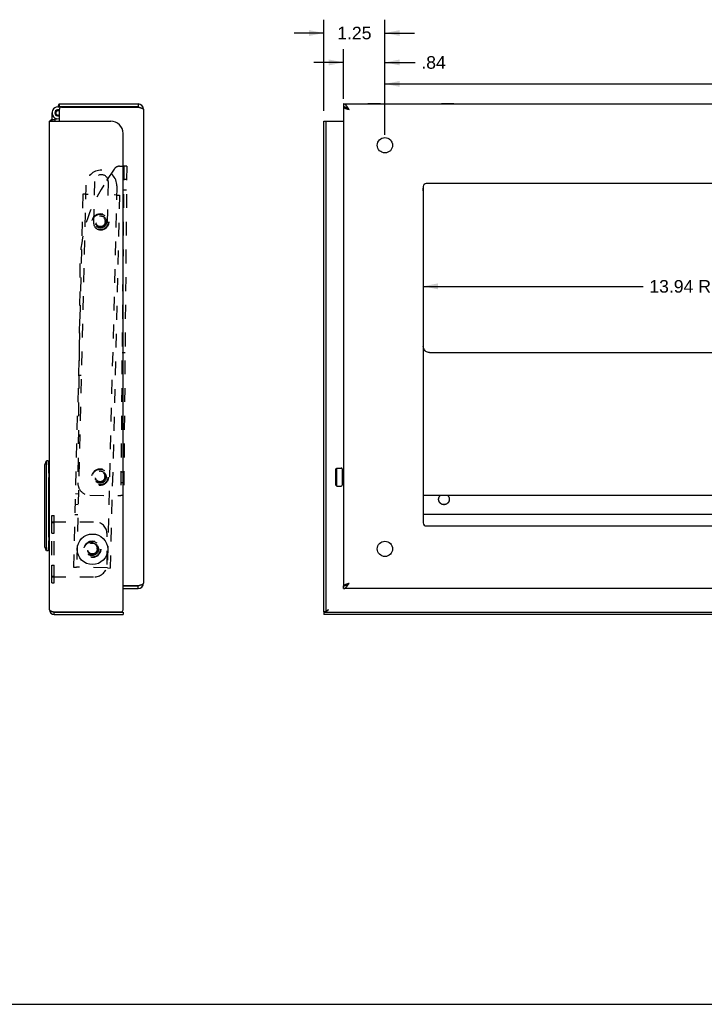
# Model space of a CAD drawing. Header units: inches. Extents: x 0 to 51.5, y 0 to 33.3.
# Tile 2 of 3: x 23.5 to 37.5, y 0 to 20.1. Entities that reach past the tile are written whole.
import ezdxf

# ---------------------------------------------------------------- set-up
doc = ezdxf.new("R2010")
doc.units = ezdxf.units.IN
doc.header["$LTSCALE"] = 2.833333
doc.header["$MEASUREMENT"] = 0
doc.linetypes.add('HIDDEN', pattern=[0.2, 0.1, -0.1])
doc.layers.get('0').update_dxf_attribs({"linetype": 'CONTINUOUS'})
for name, color, linetype in [('02___PRT_ALL_AXES', 7, 'CONTINUOUS'), ('DEFAULT_2', 8, 'HIDDEN'), ('DIMENSIONS', 7, 'CONTINUOUS')]:
    doc.layers.add(name, color=color, linetype=linetype)
doc.styles.get("Standard").update_dxf_attribs({"font": 'arial.ttf'})
doc.dimstyles.new('DIMSTYLE_1', dxfattribs={"dimtxt": 0.257576, "dimasz": 0.30303, "dimexe": 0.09, "dimexo": 0.07, "dimgap": 0.0425, "dimtad": 0, "dimtih": 1, "dimtoh": 1, "dimzin": 4, "dimdsep": 46, "dimtxsty": 'Standard', "dimblk": '_FILLED', "dimblk1": '_FILLED', "dimblk2": '_FILLED', "dimcen": 0.09, "dimazin": 1, "dimtfac": 1, "dimtdec": 3, "dimtofl": 0, "dimtmove": 0, "dimatfit": 3, "dimldrblk": '_FILLED', "dimfxl": 0, "dimtolj": 1, "dimtzin": 4, "dimarcsym": 0})

# ---------------------------------------------------------------- blocks, each defined once
blk = doc.blocks.new('_FILLED')
at = {"color": 0, "linetype": 'ByBlock'}
blk.add_solid([(0, 0), (-1, 0.2), (-1, -0.2)], dxfattribs=at)
blk = doc.blocks.new('*D3')
at = {"layer": 'DIMENSIONS', "color": 2, "linetype": 'Continuous'}
for p, q in [((31.006, 17.769), (31.006, 19.084)), ((46.506, 17.769), (46.506, 19.084)), ((31.006, 18.811), (38.177, 18.811)), ((46.506, 18.811), (39.334, 18.811))]:
    blk.add_line(p, q, dxfattribs=at)
at = {"layer": 'DIMENSIONS', "color": 2, "linetype": 'Continuous', "xscale": 0.303030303, "yscale": 0.303030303, "zscale": 0.303030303, "rotation": 180}
blk.add_blockref('_FILLED', (31.006, 18.811), dxfattribs=at)
at = {"layer": 'DIMENSIONS', "color": 2, "linetype": 'Continuous', "xscale": 0.303030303, "yscale": 0.303030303, "zscale": 0.303030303}
blk.add_blockref('_FILLED', (46.506, 18.811), dxfattribs=at)
at = {"layer": 'DIMENSIONS', "color": 2, "linetype": 'Continuous', "insert": (38.756, 18.94), "char_height": 0.2576, "width": 0.90008, "attachment_point": 2, "line_spacing_factor": 0.9}
blk.add_mtext('15.50', dxfattribs=at)
blk = doc.blocks.new('*D6')
at = {"layer": 'DIMENSIONS', "color": 2, "linetype": 'Continuous'}
for p, q in [((30.162, 18.508), (30.162, 19.523)), ((31.006, 17.769), (31.006, 19.523)), ((30.162, 19.25), (29.556, 19.25)), ((31.006, 19.25), (31.621, 19.25))]:
    blk.add_line(p, q, dxfattribs=at)
at = {"layer": 'DIMENSIONS', "color": 2, "linetype": 'Continuous', "xscale": 0.303030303, "yscale": 0.303030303, "zscale": 0.303030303}
blk.add_blockref('_FILLED', (30.162, 19.25), dxfattribs=at)
at = {"layer": 'DIMENSIONS', "color": 2, "linetype": 'Continuous', "xscale": 0.303030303, "yscale": 0.303030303, "zscale": 0.303030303, "rotation": 180}
blk.add_blockref('_FILLED', (31.006, 19.25), dxfattribs=at)
at = {"layer": 'DIMENSIONS', "color": 2, "linetype": 'Continuous', "insert": (31.749, 19.379), "char_height": 0.2576, "width": 0.49983, "attachment_point": 1, "line_spacing_factor": 0.9}
blk.add_mtext('.84', dxfattribs=at)
blk = doc.blocks.new('*D7')
at = {"layer": 'DIMENSIONS', "color": 2, "linetype": 'Continuous'}
for p, q in [((29.756, 18.263), (29.756, 20.124)), ((31.006, 17.769), (31.006, 20.124)), ((29.756, 19.851), (29.149, 19.851)), ((31.006, 19.851), (31.612, 19.851))]:
    blk.add_line(p, q, dxfattribs=at)
at = {"layer": 'DIMENSIONS', "color": 2, "linetype": 'Continuous', "xscale": 0.303030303, "yscale": 0.303030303, "zscale": 0.303030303}
blk.add_blockref('_FILLED', (29.756, 19.851), dxfattribs=at)
at = {"layer": 'DIMENSIONS', "color": 2, "linetype": 'Continuous', "xscale": 0.303030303, "yscale": 0.303030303, "zscale": 0.303030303, "rotation": 180}
blk.add_blockref('_FILLED', (31.006, 19.851), dxfattribs=at)
at = {"layer": 'DIMENSIONS', "color": 2, "linetype": 'Continuous', "insert": (30.381, 19.98), "char_height": 0.2576, "width": 0.69995, "attachment_point": 2, "line_spacing_factor": 0.9}
blk.add_mtext('1.25', dxfattribs=at)
blk = doc.blocks.new('*D11')
at = {"layer": 'DIMENSIONS', "color": 2, "linetype": 'Continuous'}
for p, q in [((31.787, 14.674), (36.28, 14.674)), ((45.724, 14.674), (40.291, 14.674))]:
    blk.add_line(p, q, dxfattribs=at)
at = {"layer": 'DIMENSIONS', "color": 2, "linetype": 'Continuous', "xscale": 0.303030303, "yscale": 0.303030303, "zscale": 0.303030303, "rotation": 180}
blk.add_blockref('_FILLED', (31.787, 14.674), dxfattribs=at)
at = {"layer": 'DIMENSIONS', "color": 2, "linetype": 'Continuous', "xscale": 0.303030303, "yscale": 0.303030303, "zscale": 0.303030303}
blk.add_blockref('_FILLED', (45.724, 14.674), dxfattribs=at)
at = {"layer": 'DIMENSIONS', "color": 2, "linetype": 'Continuous', "insert": (38.286, 14.803), "char_height": 0.25758, "width": 3.75352, "attachment_point": 2, "line_spacing_factor": 0.9}
blk.add_mtext('13.94 REAR OPENING', dxfattribs=at)

msp = doc.modelspace()

# ---------------------------------------------------------------- linework, layer by layer
at = {"color": 3, "linetype": 'Continuous'}
for p, q in [((24.326, 18.341), (24.356, 18.341)), ((24.356, 18.401), (25.963, 18.401)), ((24.396, 18.336), (25.98, 18.336)), ((25.98, 18.336), (25.987, 18.334)), ((25.987, 18.334), (25.992, 18.332)), ((25.992, 18.332), (25.996, 18.331)), ((25.996, 18.331), (26.001, 18.33)), ((26.001, 18.33), (26.006, 18.328)), ((26.006, 18.328), (26.01, 18.327)), ((26.01, 18.327), (26.014, 18.325)), ((30.162, 18.401), (47.349, 18.401)), ((30.162, 18.336), (30.162, 8.56)), ((30.163, 18.336), (30.162, 18.336)), ((30.257, 18.315), (30.254, 18.32)), ((30.261, 18.31), (30.257, 18.315)), ((24.203, 18.219), (24.203, 18.051)), ((24.309, 18.276), (24.309, 18.279)), ((24.309, 18.158), (24.309, 18.161)), ((24.356, 18.051), (24.356, 18.296)), ((26.075, 18.289), (26.075, 8.607)), ((30.229, 18.303), (30.234, 18.301)), ((30.234, 18.301), (30.238, 18.3)), ((30.238, 18.3), (30.243, 18.298)), ((30.243, 18.298), (30.25, 18.296)), ((30.25, 18.296), (30.257, 18.294)), ((30.257, 18.294), (30.274, 18.289)), ((30.264, 18.305), (30.261, 18.31)), ((30.269, 18.297), (30.264, 18.305)), ((30.274, 18.289), (30.269, 18.297)), ((24.155, 8.063), (24.155, 18.051)), ((24.155, 18.051), (25.405, 18.051)), ((24.168, 18.059), (24.164, 18.057)), ((24.263, 18.099), (24.301, 18.099)), ((24.35, 18.099), (24.356, 18.099)), ((29.756, 8.021), (29.756, 18.051)), ((25.655, 8.061), (25.655, 17.801)), ((31.787, 16.714), (31.787, 9.839)), ((45.662, 16.776), (31.849, 16.776)), ((32.321, 10.326), (32.321, 10.32)), ((45.724, 10.008), (31.787, 10.008)), ((31.849, 9.776), (45.662, 9.776)), ((25.655, 8.56), (25.98, 8.56)), ((25.655, 8.495), (25.963, 8.495)), ((25.98, 8.56), (25.985, 8.561)), ((25.985, 8.561), (25.994, 8.564)), ((25.994, 8.564), (25.999, 8.565)), ((25.999, 8.565), (26.003, 8.567)), ((26.003, 8.567), (26.008, 8.568)), ((26.008, 8.568), (26.012, 8.57)), ((26.012, 8.57), (26.016, 8.571)), ((26.016, 8.571), (26.021, 8.573)), ((30.163, 8.56), (30.162, 8.56)), ((47.349, 8.495), (30.162, 8.495)), ((30.216, 8.589), (30.221, 8.59)), ((30.221, 8.59), (30.225, 8.592)), ((30.225, 8.592), (30.229, 8.593)), ((30.229, 8.593), (30.234, 8.595)), ((30.234, 8.595), (30.238, 8.596)), ((30.238, 8.596), (30.243, 8.598)), ((30.243, 8.598), (30.248, 8.599)), ((30.248, 8.599), (30.252, 8.6)), ((30.252, 8.6), (30.259, 8.603)), ((30.259, 8.584), (30.262, 8.589)), ((30.262, 8.589), (30.266, 8.594)), ((30.266, 8.594), (30.274, 8.607)), ((24.208, 8.03), (24.212, 8.028)), ((24.212, 8.028), (24.216, 8.027)), ((24.216, 8.027), (24.22, 8.026)), ((24.22, 8.026), (24.228, 8.023)), ((24.228, 8.023), (24.234, 8.021)), ((24.234, 8.021), (25.615, 8.021)), ((24.25, 7.968), (25.655, 7.968)), ((47.756, 7.968), (29.756, 7.968))]:
    msp.add_line(p, q, dxfattribs=at)
at = {"color": 7, "linetype": 'Continuous'}
for p, q in [((24.337, 18.364), (24.356, 18.347)), ((24.356, 18.341), (24.356, 18.401)), ((24.356, 18.373), (24.356, 18.373)), ((24.356, 18.373), (24.356, 18.373)), ((24.356, 18.373), (24.356, 18.373)), ((24.356, 18.373), (24.356, 18.372)), ((24.356, 18.373), (24.356, 18.373)), ((24.356, 18.373), (24.356, 18.373)), ((24.356, 18.373), (24.356, 18.373)), ((24.356, 18.372), (24.356, 18.372)), ((24.356, 18.372), (24.356, 18.372)), ((24.356, 18.372), (24.356, 18.372)), ((24.356, 18.371), (24.356, 18.371)), ((25.963, 18.341), (24.356, 18.341)), ((24.635, 18.405), (24.635, 18.401)), ((24.635, 18.405), (24.891, 18.405)), ((24.891, 18.405), (24.891, 18.401)), ((25.076, 18.341), (25.076, 18.336)), ((25.963, 18.401), (25.963, 18.341)), ((30.162, 18.401), (30.162, 18.341)), ((30.163, 18.336), (30.193, 18.336)), ((30.659, 18.405), (30.659, 18.401)), ((30.915, 18.405), (30.659, 18.405)), ((30.915, 18.405), (30.915, 18.401)), ((32.159, 18.405), (32.159, 18.401)), ((32.415, 18.405), (32.159, 18.405)), ((32.415, 18.405), (32.415, 18.401)), ((24.263, 18.113), (24.263, 18.051)), ((24.326, 18.281), (24.356, 18.281)), ((30.249, 18.307), (30.246, 18.309)), ((30.252, 18.304), (30.249, 18.307)), ((30.256, 18.302), (30.252, 18.304)), ((30.259, 18.3), (30.256, 18.302)), ((30.258, 18.299), (30.261, 18.297)), ((30.264, 18.296), (30.259, 18.3)), ((30.261, 18.297), (30.264, 18.295)), ((30.274, 18.289), (30.264, 18.296)), ((30.264, 18.295), (30.267, 18.294)), ((30.267, 18.294), (30.274, 18.289)), ((24.178, 18.065), (24.195, 18.051)), ((24.203, 18.084), (24.263, 18.084)), ((29.756, 18.051), (30.162, 18.051)), ((29.804, 8.021), (29.804, 18.051)), ((24.151, 17.653), (24.151, 17.909)), ((24.151, 17.909), (24.155, 17.909)), ((24.151, 17.653), (24.155, 17.653)), ((31.79, 16.627), (31.787, 16.682)), ((31.79, 16.627), (31.79, 13.446)), ((31.915, 13.321), (45.596, 13.321)), ((24.06, 11.028), (24.09, 11.11)), ((24.128, 11.11), (24.09, 11.11)), ((24.09, 9.298), (24.09, 11.079)), ((24.128, 11.11), (24.138, 10.769)), ((24.06, 9.349), (24.06, 11.028)), ((30.002, 10.941), (30.022, 10.961)), ((30.002, 10.61), (30.002, 10.941)), ((30.022, 10.59), (30.022, 10.961)), ((30.134, 10.941), (30.134, 10.61)), ((24.138, 10.769), (24.155, 10.769)), ((24.138, 9.548), (24.138, 10.769)), ((30.002, 10.61), (30.022, 10.59)), ((45.724, 10.396), (31.787, 10.396)), ((24.151, 9.866), (24.155, 9.866)), ((24.151, 9.61), (24.151, 9.866)), ((24.138, 9.548), (24.128, 9.267)), ((24.155, 9.548), (24.138, 9.548)), ((24.151, 9.61), (24.155, 9.61)), ((24.09, 9.267), (24.06, 9.349)), ((24.128, 9.267), (24.09, 9.267)), ((24.151, 8.991), (24.155, 8.991)), ((24.151, 8.735), (24.151, 8.991)), ((24.151, 8.735), (24.155, 8.735)), ((25.655, 8.555), (25.963, 8.555)), ((25.963, 8.495), (25.963, 8.555)), ((30.162, 8.495), (30.162, 8.555)), ((30.163, 8.56), (30.193, 8.56)), ((30.249, 8.589), (30.252, 8.591)), ((30.252, 8.591), (30.256, 8.594)), ((30.256, 8.595), (30.258, 8.597)), ((30.256, 8.594), (30.259, 8.596)), ((30.258, 8.597), (30.261, 8.599)), ((30.259, 8.596), (30.264, 8.6)), ((30.261, 8.599), (30.264, 8.6)), ((30.264, 8.6), (30.271, 8.604)), ((30.264, 8.6), (30.267, 8.602)), ((30.267, 8.602), (30.271, 8.605)), ((30.271, 8.604), (30.274, 8.607)), ((30.271, 8.605), (30.274, 8.607)), ((29.834, 8.05), (29.831, 8.048)), ((29.837, 8.053), (29.834, 8.05)), ((29.841, 8.057), (29.839, 8.055)), ((29.845, 8.06), (29.841, 8.057)), ((29.845, 8.058), (29.842, 8.056)), ((29.851, 8.063), (29.845, 8.058)), ((29.851, 8.063), (29.845, 8.06)), ((24.25, 8.016), (25.655, 8.016)), ((24.25, 7.968), (24.25, 8.016)), ((25.655, 8.016), (25.655, 7.968)), ((29.804, 8.021), (29.756, 8.021)), ((29.756, 8.016), (29.756, 7.968)), ((29.756, 8.016), (47.756, 8.016)), ((0, 0), (51.515, 0))]:
    msp.add_line(p, q, dxfattribs=at)
at = {"color": 3, "linetype": 'Continuous'}
for points in [[(24.337, 18.364), (24.338, 18.364), (24.338, 18.365), (24.339, 18.365), (24.339, 18.366), (24.339, 18.366), (24.34, 18.367), (24.34, 18.368), (24.341, 18.368), (24.341, 18.369), (24.341, 18.37), (24.342, 18.371), (24.342, 18.372), (24.343, 18.373), (24.343, 18.375), (24.344, 18.376), (24.344, 18.377), (24.344, 18.378), (24.345, 18.38), (24.345, 18.381), (24.347, 18.385)], [(24.347, 18.385), (24.347, 18.387), (24.347, 18.388), (24.348, 18.389), (24.348, 18.39), (24.348, 18.391), (24.349, 18.392), (24.349, 18.393), (24.349, 18.394), (24.35, 18.394), (24.35, 18.395), (24.35, 18.396), (24.351, 18.396), (24.351, 18.397), (24.351, 18.397), (24.351, 18.398), (24.352, 18.398), (24.352, 18.398), (24.352, 18.399), (24.352, 18.399), (24.353, 18.399), (24.353, 18.4), (24.353, 18.4), (24.353, 18.4), (24.354, 18.4), (24.354, 18.4), (24.354, 18.4), (24.354, 18.401), (24.355, 18.401), (24.355, 18.401), (24.355, 18.401), (24.356, 18.401), (24.356, 18.401), (24.356, 18.401), (24.356, 18.401)], [(26.014, 18.325), (26.019, 18.324), (26.021, 18.323), (26.023, 18.323), (26.025, 18.322), (26.027, 18.321), (26.029, 18.32), (26.031, 18.32), (26.033, 18.319), (26.034, 18.318), (26.036, 18.318), (26.038, 18.317), (26.04, 18.316), (26.042, 18.315), (26.043, 18.315), (26.045, 18.314), (26.047, 18.313), (26.048, 18.313), (26.05, 18.312), (26.051, 18.311), (26.053, 18.31), (26.054, 18.31), (26.056, 18.309), (26.057, 18.308), (26.058, 18.308), (26.059, 18.307), (26.061, 18.306), (26.062, 18.305), (26.063, 18.305), (26.064, 18.304), (26.065, 18.303), (26.066, 18.303), (26.067, 18.302), (26.068, 18.301), (26.069, 18.3), (26.069, 18.3), (26.07, 18.299), (26.071, 18.298), (26.072, 18.298), (26.072, 18.297), (26.073, 18.296), (26.073, 18.295), (26.074, 18.295), (26.074, 18.294), (26.074, 18.293), (26.075, 18.293), (26.075, 18.292), (26.075, 18.291), (26.075, 18.29), (26.075, 18.29), (26.075, 18.289)], [(30.254, 18.32), (30.252, 18.322), (30.251, 18.325), (30.249, 18.327), (30.247, 18.329), (30.246, 18.332), (30.244, 18.334), (30.243, 18.337), (30.241, 18.339), (30.239, 18.341), (30.238, 18.344), (30.236, 18.346), (30.234, 18.348), (30.233, 18.35), (30.231, 18.352), (30.229, 18.354), (30.228, 18.357), (30.226, 18.359), (30.224, 18.361), (30.223, 18.363), (30.221, 18.364), (30.219, 18.366), (30.218, 18.368), (30.216, 18.37), (30.215, 18.372), (30.213, 18.374), (30.211, 18.375), (30.21, 18.377), (30.208, 18.378), (30.206, 18.38), (30.205, 18.381), (30.203, 18.383), (30.201, 18.384), (30.2, 18.386), (30.198, 18.387), (30.196, 18.388), (30.195, 18.389), (30.193, 18.39), (30.191, 18.391), (30.19, 18.393), (30.188, 18.393), (30.187, 18.394), (30.185, 18.395), (30.183, 18.396), (30.182, 18.397), (30.18, 18.397), (30.178, 18.398), (30.177, 18.399), (30.175, 18.399), (30.173, 18.4), (30.172, 18.4), (30.17, 18.4), (30.168, 18.401), (30.167, 18.401), (30.165, 18.401), (30.163, 18.401), (30.162, 18.401)], [(30.163, 18.336), (30.163, 18.335), (30.164, 18.335), (30.164, 18.334), (30.165, 18.333), (30.166, 18.332), (30.166, 18.332), (30.167, 18.331), (30.168, 18.33), (30.168, 18.33), (30.169, 18.329), (30.17, 18.328), (30.171, 18.327), (30.172, 18.327), (30.173, 18.326), (30.174, 18.325), (30.175, 18.325), (30.176, 18.324), (30.178, 18.323), (30.179, 18.323), (30.18, 18.322), (30.182, 18.321), (30.183, 18.32), (30.184, 18.32), (30.186, 18.319), (30.187, 18.318), (30.189, 18.318), (30.19, 18.317), (30.192, 18.316), (30.194, 18.315), (30.195, 18.315), (30.197, 18.314), (30.199, 18.313), (30.201, 18.313), (30.203, 18.312), (30.205, 18.311), (30.206, 18.31), (30.208, 18.31), (30.21, 18.309), (30.212, 18.308), (30.214, 18.308), (30.216, 18.307), (30.219, 18.306), (30.223, 18.305)], [(30.223, 18.305), (30.225, 18.304), (30.229, 18.303)], [(24.164, 18.057), (24.163, 18.057), (24.162, 18.057), (24.161, 18.056), (24.161, 18.056), (24.16, 18.056), (24.16, 18.055), (24.159, 18.055), (24.159, 18.055), (24.158, 18.055), (24.158, 18.054), (24.157, 18.054), (24.157, 18.054), (24.157, 18.054), (24.157, 18.053), (24.156, 18.053), (24.156, 18.053), (24.156, 18.053), (24.156, 18.052), (24.156, 18.052), (24.156, 18.052), (24.155, 18.052), (24.155, 18.051), (24.155, 18.051), (24.155, 18.051), (24.155, 18.051), (24.155, 18.051)], [(24.178, 18.065), (24.177, 18.065), (24.177, 18.064), (24.177, 18.064), (24.176, 18.064), (24.176, 18.063), (24.175, 18.063), (24.175, 18.063), (24.174, 18.062), (24.174, 18.062), (24.173, 18.061), (24.172, 18.061), (24.171, 18.061), (24.171, 18.06), (24.17, 18.06), (24.169, 18.059), (24.168, 18.059)], [(32.103, 10.32), (32.103, 10.326), (32.103, 10.332), (32.104, 10.338), (32.105, 10.344), (32.107, 10.349), (32.109, 10.355), (32.111, 10.361), (32.113, 10.366), (32.116, 10.371), (32.118, 10.376), (32.122, 10.381), (32.125, 10.386), (32.129, 10.391), (32.133, 10.395), (32.134, 10.396)], [(32.321, 10.32), (32.321, 10.314), (32.32, 10.308), (32.319, 10.303), (32.318, 10.297), (32.317, 10.291), (32.315, 10.285), (32.313, 10.28), (32.311, 10.274), (32.308, 10.269), (32.305, 10.264), (32.302, 10.259), (32.299, 10.254), (32.295, 10.25), (32.291, 10.245), (32.287, 10.241), (32.282, 10.237), (32.278, 10.233), (32.273, 10.23), (32.268, 10.227), (32.263, 10.224), (32.258, 10.221), (32.252, 10.219), (32.247, 10.217), (32.241, 10.215), (32.235, 10.214), (32.229, 10.213), (32.224, 10.212), (32.218, 10.211), (32.212, 10.211), (32.206, 10.211), (32.2, 10.212), (32.194, 10.213), (32.188, 10.214), (32.183, 10.215), (32.177, 10.217), (32.171, 10.219), (32.166, 10.221), (32.161, 10.224), (32.156, 10.227), (32.151, 10.23), (32.146, 10.233), (32.141, 10.237), (32.137, 10.241), (32.133, 10.245), (32.129, 10.25), (32.125, 10.254), (32.122, 10.259), (32.118, 10.264), (32.116, 10.269), (32.113, 10.274), (32.111, 10.28), (32.109, 10.285), (32.107, 10.291), (32.105, 10.297), (32.104, 10.303), (32.103, 10.308), (32.103, 10.314), (32.103, 10.32)], [(32.29, 10.396), (32.291, 10.395), (32.295, 10.391), (32.299, 10.386), (32.302, 10.381), (32.305, 10.376), (32.308, 10.371), (32.311, 10.366), (32.313, 10.361), (32.315, 10.355), (32.317, 10.349), (32.318, 10.344), (32.319, 10.338), (32.32, 10.332), (32.321, 10.326)], [(26.021, 8.573), (26.023, 8.573), (26.025, 8.574), (26.027, 8.575), (26.029, 8.575), (26.031, 8.576), (26.033, 8.577), (26.034, 8.578), (26.036, 8.578), (26.038, 8.579), (26.04, 8.58), (26.042, 8.58), (26.043, 8.581), (26.045, 8.582), (26.047, 8.583), (26.048, 8.583), (26.05, 8.584), (26.051, 8.585), (26.053, 8.585), (26.054, 8.586), (26.056, 8.587), (26.057, 8.588), (26.058, 8.588), (26.059, 8.589), (26.061, 8.59), (26.062, 8.59), (26.063, 8.591), (26.064, 8.592), (26.065, 8.593), (26.066, 8.593), (26.067, 8.594), (26.068, 8.595), (26.069, 8.595), (26.069, 8.596), (26.07, 8.597), (26.071, 8.598), (26.072, 8.598), (26.072, 8.599), (26.073, 8.6), (26.073, 8.6), (26.074, 8.601), (26.074, 8.602), (26.074, 8.603), (26.075, 8.603), (26.075, 8.604), (26.075, 8.605), (26.075, 8.605), (26.075, 8.606), (26.075, 8.607)], [(30.162, 8.495), (30.163, 8.495), (30.165, 8.495), (30.167, 8.495), (30.168, 8.495), (30.17, 8.496), (30.172, 8.496), (30.173, 8.496), (30.175, 8.497), (30.177, 8.497), (30.178, 8.498), (30.18, 8.498), (30.182, 8.499), (30.183, 8.5), (30.185, 8.501), (30.187, 8.501), (30.188, 8.502), (30.19, 8.503), (30.191, 8.504), (30.193, 8.505), (30.195, 8.507), (30.196, 8.508), (30.198, 8.509), (30.2, 8.51), (30.201, 8.512), (30.203, 8.513), (30.205, 8.514), (30.206, 8.516), (30.208, 8.517), (30.21, 8.519), (30.211, 8.521), (30.213, 8.522), (30.215, 8.524), (30.216, 8.526), (30.218, 8.528), (30.219, 8.529), (30.221, 8.531), (30.223, 8.533), (30.224, 8.535), (30.226, 8.537), (30.228, 8.539), (30.229, 8.541), (30.231, 8.543), (30.233, 8.546), (30.234, 8.548), (30.236, 8.55), (30.238, 8.552), (30.239, 8.555), (30.241, 8.557), (30.243, 8.559), (30.244, 8.562), (30.246, 8.564), (30.247, 8.566), (30.249, 8.569), (30.251, 8.571), (30.252, 8.574), (30.254, 8.576), (30.256, 8.579), (30.259, 8.584)], [(30.163, 8.56), (30.163, 8.56), (30.164, 8.561), (30.164, 8.562), (30.165, 8.563), (30.166, 8.563), (30.166, 8.564), (30.167, 8.565), (30.168, 8.565), (30.168, 8.566), (30.169, 8.567), (30.17, 8.568), (30.171, 8.568), (30.172, 8.569), (30.173, 8.57), (30.174, 8.57), (30.175, 8.571), (30.176, 8.572), (30.178, 8.573), (30.179, 8.573), (30.18, 8.574), (30.182, 8.575), (30.183, 8.575), (30.184, 8.576), (30.186, 8.577), (30.187, 8.578), (30.189, 8.578), (30.19, 8.579), (30.192, 8.58), (30.194, 8.58), (30.195, 8.581), (30.197, 8.582), (30.199, 8.583), (30.201, 8.583), (30.203, 8.584), (30.205, 8.585), (30.206, 8.585), (30.208, 8.586), (30.21, 8.587), (30.212, 8.588), (30.214, 8.588), (30.216, 8.589)], [(30.259, 8.603), (30.269, 8.605), (30.271, 8.606), (30.274, 8.607)], [(24.155, 8.063), (24.155, 8.062), (24.155, 8.062), (24.155, 8.061), (24.156, 8.06), (24.156, 8.06), (24.156, 8.059), (24.156, 8.058), (24.157, 8.058), (24.157, 8.057), (24.158, 8.056), (24.158, 8.056), (24.159, 8.055), (24.159, 8.054), (24.16, 8.054), (24.161, 8.053), (24.161, 8.052), (24.162, 8.051), (24.163, 8.051), (24.164, 8.05), (24.165, 8.049), (24.166, 8.049), (24.167, 8.048), (24.168, 8.047), (24.169, 8.047), (24.17, 8.046), (24.171, 8.045), (24.172, 8.045), (24.174, 8.044), (24.175, 8.043), (24.176, 8.043), (24.178, 8.042), (24.179, 8.041), (24.181, 8.041), (24.182, 8.04), (24.184, 8.039), (24.185, 8.039), (24.187, 8.038), (24.188, 8.037), (24.19, 8.037), (24.192, 8.036), (24.193, 8.035), (24.195, 8.035), (24.197, 8.034), (24.199, 8.033), (24.2, 8.033), (24.202, 8.032), (24.204, 8.031), (24.208, 8.03)]]:
    msp.add_lwpolyline(points, dxfattribs=at)
at = {"color": 7, "linetype": 'Continuous'}
for points in [[(24.356, 18.372), (24.356, 18.371), (24.356, 18.371)], [(30.195, 18.336), (30.193, 18.336), (30.191, 18.337), (30.19, 18.337), (30.188, 18.338), (30.187, 18.338), (30.185, 18.338), (30.183, 18.339), (30.182, 18.339), (30.18, 18.339), (30.178, 18.34), (30.177, 18.34), (30.175, 18.34), (30.173, 18.34), (30.172, 18.341), (30.17, 18.341), (30.168, 18.341), (30.167, 18.341), (30.165, 18.341), (30.163, 18.341), (30.162, 18.341)], [(30.223, 18.323), (30.221, 18.324), (30.219, 18.325), (30.218, 18.326), (30.216, 18.327), (30.215, 18.327), (30.213, 18.328), (30.211, 18.329), (30.21, 18.33), (30.208, 18.331), (30.206, 18.331), (30.205, 18.332), (30.203, 18.333), (30.201, 18.333), (30.2, 18.334), (30.198, 18.334), (30.196, 18.335), (30.195, 18.336)], [(30.239, 18.313), (30.238, 18.314), (30.236, 18.315), (30.234, 18.316), (30.233, 18.317), (30.231, 18.318), (30.229, 18.319), (30.228, 18.32), (30.226, 18.321), (30.224, 18.322), (30.223, 18.323)], [(30.239, 18.314), (30.239, 18.313), (30.24, 18.313), (30.241, 18.312), (30.242, 18.311), (30.243, 18.31), (30.244, 18.309), (30.246, 18.308), (30.247, 18.307), (30.248, 18.306), (30.249, 18.305), (30.251, 18.304), (30.252, 18.303), (30.253, 18.303), (30.254, 18.302), (30.256, 18.301), (30.258, 18.299)], [(30.246, 18.309), (30.244, 18.31), (30.243, 18.311), (30.241, 18.312), (30.239, 18.313)], [(31.915, 13.321), (31.895, 13.323), (31.876, 13.327), (31.858, 13.335), (31.841, 13.345), (31.827, 13.358), (31.814, 13.373), (31.804, 13.389), (31.796, 13.407), (31.792, 13.426), (31.79, 13.446)], [(24.09, 11.079), (24.09, 11.083), (24.089, 11.087), (24.089, 11.091), (24.088, 11.094), (24.087, 11.098), (24.086, 11.101)], [(32.321, 10.32), (32.321, 10.316), (32.32, 10.31), (32.319, 10.304), (32.318, 10.298), (32.317, 10.293), (32.315, 10.287), (32.313, 10.281), (32.311, 10.276), (32.308, 10.271), (32.305, 10.265), (32.302, 10.261), (32.299, 10.256), (32.295, 10.251), (32.291, 10.247), (32.287, 10.243), (32.282, 10.239), (32.278, 10.235), (32.273, 10.231), (32.268, 10.228), (32.263, 10.225), (32.258, 10.223), (32.252, 10.22), (32.247, 10.218), (32.241, 10.217), (32.235, 10.215), (32.229, 10.214), (32.224, 10.213), (32.218, 10.213), (32.212, 10.213), (32.206, 10.213), (32.2, 10.213), (32.194, 10.214), (32.188, 10.215), (32.183, 10.217), (32.177, 10.218), (32.171, 10.22), (32.166, 10.223), (32.161, 10.225), (32.156, 10.228), (32.151, 10.231), (32.146, 10.235), (32.141, 10.239), (32.137, 10.243), (32.133, 10.247), (32.129, 10.251), (32.125, 10.256), (32.122, 10.261), (32.118, 10.265), (32.116, 10.271), (32.113, 10.276), (32.111, 10.281), (32.109, 10.287), (32.107, 10.293), (32.105, 10.298), (32.104, 10.304), (32.103, 10.31), (32.103, 10.316), (32.103, 10.32)], [(24.086, 9.276), (24.087, 9.279), (24.088, 9.283), (24.089, 9.286), (24.089, 9.29), (24.09, 9.294), (24.09, 9.298)], [(30.162, 8.555), (30.163, 8.555), (30.165, 8.555), (30.167, 8.555), (30.168, 8.555), (30.17, 8.555), (30.172, 8.555), (30.173, 8.555), (30.175, 8.556), (30.177, 8.556), (30.178, 8.556), (30.18, 8.556), (30.182, 8.557), (30.183, 8.557), (30.185, 8.557), (30.187, 8.558), (30.188, 8.558), (30.19, 8.559), (30.191, 8.559), (30.193, 8.56)], [(30.193, 8.56), (30.195, 8.56), (30.196, 8.561), (30.198, 8.561), (30.2, 8.562), (30.201, 8.563), (30.203, 8.563), (30.205, 8.564), (30.206, 8.565), (30.208, 8.565), (30.21, 8.566), (30.211, 8.567), (30.213, 8.568), (30.215, 8.568), (30.216, 8.569), (30.218, 8.57), (30.219, 8.571), (30.221, 8.572)], [(30.221, 8.572), (30.223, 8.573), (30.224, 8.574), (30.226, 8.574), (30.228, 8.575), (30.229, 8.576), (30.231, 8.577), (30.233, 8.578), (30.234, 8.579), (30.236, 8.58), (30.238, 8.581)], [(30.238, 8.581), (30.239, 8.583), (30.241, 8.584), (30.243, 8.585), (30.244, 8.586), (30.246, 8.587), (30.249, 8.589)], [(30.239, 8.582), (30.239, 8.582), (30.24, 8.583), (30.241, 8.584), (30.242, 8.585), (30.243, 8.586), (30.244, 8.587), (30.246, 8.588), (30.247, 8.589), (30.248, 8.59), (30.249, 8.591), (30.251, 8.591), (30.252, 8.592), (30.253, 8.593), (30.254, 8.594), (30.256, 8.595)], [(29.835, 8.053), (29.834, 8.052), (29.833, 8.051), (29.831, 8.05), (29.83, 8.05), (29.829, 8.049), (29.828, 8.048), (29.827, 8.047), (29.826, 8.046), (29.824, 8.045), (29.823, 8.045), (29.822, 8.044), (29.821, 8.043), (29.82, 8.042), (29.819, 8.041), (29.818, 8.04), (29.817, 8.039), (29.816, 8.039), (29.815, 8.038), (29.815, 8.037)], [(29.839, 8.055), (29.838, 8.055), (29.835, 8.053)], [(29.842, 8.056), (29.839, 8.054), (29.837, 8.053)], [(29.784, 8.021), (29.782, 8.02), (29.781, 8.02), (29.779, 8.02), (29.778, 8.019), (29.776, 8.019), (29.775, 8.018), (29.773, 8.018), (29.772, 8.018), (29.77, 8.017), (29.769, 8.017), (29.767, 8.017), (29.766, 8.017), (29.764, 8.016), (29.763, 8.016), (29.761, 8.016), (29.76, 8.016), (29.759, 8.016), (29.757, 8.016), (29.756, 8.016)], [(29.815, 8.037), (29.814, 8.036), (29.813, 8.035), (29.812, 8.034), (29.811, 8.034), (29.811, 8.033), (29.81, 8.032), (29.809, 8.031), (29.809, 8.03), (29.808, 8.029), (29.808, 8.029), (29.807, 8.028), (29.807, 8.027), (29.806, 8.026), (29.806, 8.025), (29.805, 8.024), (29.805, 8.024), (29.805, 8.023), (29.804, 8.022), (29.804, 8.021)], [(29.831, 8.048), (29.828, 8.046), (29.827, 8.045), (29.825, 8.044), (29.824, 8.043), (29.822, 8.042), (29.821, 8.041), (29.819, 8.04), (29.818, 8.039), (29.816, 8.038), (29.815, 8.037), (29.814, 8.036)]]:
    msp.add_lwpolyline(points, dxfattribs=at)
at = {"color": 3, "linetype": 'Continuous'}
for centre, radius in [((31.006, 17.557), 0.156), ((25.03, 9.3), 0.312), ((31.006, 9.307), 0.156)]:
    msp.add_circle(centre, radius, dxfattribs=at)
for centre, radius, start, end in [((24.326, 18.219), 0.122, 90, 284.5473), ((24.421, 18.289), 0.112, 138.2656, 152.4405), ((24.396, 18.296), 0.04, 90, 180), ((25.963, 18.289), 0.112, 0, 90), ((24.25, 18.004), 0.095, 119.8067, 139.6805), ((25.405, 17.801), 0.25, 0, 90), ((31.849, 16.714), 0.0625, 90, 180), ((31.849, 9.839), 0.0625, 180, 270), ((25.963, 8.607), 0.112, 270, 360), ((24.25, 8.063), 0.095, 180, 270), ((25.615, 8.061), 0.04, 270, 360)]:
    msp.add_arc(centre, radius, start, end, dxfattribs=at)
at = {"color": 7, "linetype": 'Continuous'}
for centre, radius, start, end in [((25.963, 18.289), 0.052, 56.7265, 90), ((24.326, 18.219), 0.0625, 60.5045, 299.4919), ((24.326, 18.219), 0.06, 59.1072, 300.8927), ((24.326, 18.219), 0.045, 46.8158, 313.1836), ((30.114, 10.941), 0.02, 0, 90), ((30.154, 10.919), 0.02, 180, 270), ((30.114, 10.61), 0.02, 270, 360), ((30.154, 10.633), 0.02, 90, 180), ((25.963, 8.607), 0.052, 270, 303.2735), ((24.25, 8.063), 0.047, 234.5747, 270)]:
    msp.add_arc(centre, radius, start, end, dxfattribs=at)
at = {"layer": '02___PRT_ALL_AXES', "color": 7, "linetype": 'Continuous'}
for p, q in [((30.022, 10.961), (30.114, 10.961)), ((30.154, 10.899), (30.162, 10.899)), ((30.022, 10.59), (30.114, 10.59)), ((30.154, 10.653), (30.162, 10.653))]:
    msp.add_line(p, q, dxfattribs=at)
at = {"layer": '02___PRT_ALL_AXES', "color": 8, "linetype": 'HIDDEN'}
for p, q in [((24.203, 9.848), (24.251, 9.848)), ((24.203, 9.628), (24.203, 9.848)), ((24.251, 9.628), (24.251, 9.848)), ((24.203, 9.628), (24.251, 9.628)), ((24.203, 8.973), (24.251, 8.973)), ((24.203, 8.753), (24.203, 8.973)), ((24.251, 8.753), (24.251, 8.973)), ((24.203, 8.753), (24.251, 8.753))]:
    msp.add_line(p, q, dxfattribs=at)
for centre, radius in [((25.194, 15.99), 0.17), ((25.194, 15.99), 0.124), ((25.187, 10.776), 0.17), ((25.187, 10.776), 0.124), ((25.03, 9.3), 0.17), ((25.016, 9.3), 0.129), ((25.03, 9.3), 0.124)]:
    msp.add_circle(centre, radius, dxfattribs=at)
at = {"layer": 'DEFAULT_2', "color": 8, "linetype": 'HIDDEN'}
for p, q in [((25.581, 17.128), (25.672, 17.127)), ((25.672, 17.127), (25.608, 10.397)), ((25.732, 17.127), (25.668, 10.396)), ((25.732, 17.127), (25.672, 17.127)), ((25.221, 17.048), (25.219, 17.048)), ((25.476, 17.072), (25.262, 16.745)), ((24.897, 16.742), (24.706, 8.933)), ((25.056, 15.971), (25.077, 16.82)), ((25.352, 16.814), (25.331, 15.964)), ((25.527, 16.726), (25.336, 8.918)), ((25.67, 16.861), (25.73, 16.861)), ((24.833, 16.557), (24.646, 8.935)), ((24.893, 16.556), (24.833, 16.557)), ((24.893, 16.556), (24.945, 16.555)), ((25.582, 16.539), (25.396, 8.916)), ((25.522, 16.54), (25.471, 16.542)), ((25.522, 16.54), (25.582, 16.539)), ((25.668, 16.643), (25.728, 16.643)), ((24.776, 15.135), (24.733, 10.655)), ((25.636, 13.322), (25.696, 13.321)), ((24.742, 12.858), (24.802, 12.857)), ((25.612, 10.881), (25.672, 10.88)), ((25.61, 10.663), (25.67, 10.662)), ((24.743, 10.429), (24.683, 10.431)), ((24.98, 10.403), (25.608, 10.397)), ((25.668, 10.396), (25.608, 10.397)), ((24.737, 10.211), (24.677, 10.213)), ((24.203, 9.988), (24.251, 9.988)), ((24.203, 8.613), (24.203, 9.988)), ((24.203, 9.863), (25.078, 9.863)), ((24.251, 8.613), (24.251, 9.988)), ((24.672, 10.009), (24.732, 10.008)), ((25.328, 8.988), (25.328, 9.613)), ((24.646, 8.935), (24.706, 8.933)), ((25.336, 8.918), (24.706, 8.933)), ((25.336, 8.918), (25.396, 8.916)), ((24.203, 8.738), (25.078, 8.738)), ((24.203, 8.613), (24.251, 8.613))]:
    msp.add_line(p, q, dxfattribs=at)
for centre, radius in [((25.194, 15.99), 0.17), ((25.194, 15.99), 0.16), ((25.194, 15.99), 0.125), ((25.194, 15.99), 0.105), ((25.194, 15.99), 0.095), ((25.187, 10.776), 0.17), ((25.187, 10.776), 0.16), ((25.187, 10.776), 0.125), ((25.187, 10.776), 0.105), ((25.187, 10.776), 0.095), ((25.03, 9.3), 0.17), ((25.03, 9.3), 0.16), ((25.03, 9.3), 0.125), ((25.03, 9.3), 0.105), ((25.03, 9.3), 0.095)]:
    msp.add_circle(centre, radius, dxfattribs=at)
for centre, radius, start, end in [((25.58, 17.003), 0.125, 89.4483, 146.9014), ((25.211, 16.734), 0.314, 88.5982, 178.5982), ((25.214, 16.817), 0.138, 358.5982, 178.5982), ((25.213, 16.734), 0.314, 358.5982, 88.5982), ((27.776, 15.106), 3, 146.9014, 179.4483), ((25.193, 15.967), 0.138, 178.5982, 358.5982), ((24.983, 10.653), 0.25, 179.4483, 269.4483), ((25.078, 9.613), 0.25, 0, 90), ((25.078, 8.988), 0.25, 270, 360)]:
    msp.add_arc(centre, radius, start, end, dxfattribs=at)

# ---------------------------------------------------------------- dimensions: what is measured, and where the dimension line sits
at = {"layer": 'DIMENSIONS', "color": 2, "linetype": 'Continuous'}
for base, p1, p2, picture, middle in [((31.006, 19.851), (29.756, 18.193), (31.006, 17.699), '*D7', (30.393, 19.85)), ((31.006, 19.25), (30.162, 18.438), (31.006, 17.699), '*D6', (32.007, 19.249)), ((46.506, 18.811), (31.006, 17.699), (46.506, 17.699), '*D3', (38.767, 18.81))]:
    dim = msp.add_linear_dim(base=base, p1=p1, p2=p2, dimstyle='DIMSTYLE_1', dxfattribs=at)
    dim.commit()
    dim.dimension.update_dxf_attribs({"geometry": picture, "text_midpoint": middle, "dimtype": 160})
dim = msp.add_linear_dim(base=(45.724, 14.674), p1=(31.787, 16.714), p2=(45.724, 16.714), text='<> REAR OPENING', dimstyle='DIMSTYLE_1', dxfattribs=at)
dim.commit()
dim.dimension.update_dxf_attribs({"geometry": '*D11', "text_midpoint": (38.286, 14.674), "dimtype": 160})

doc.saveas('drawing.dxf')
